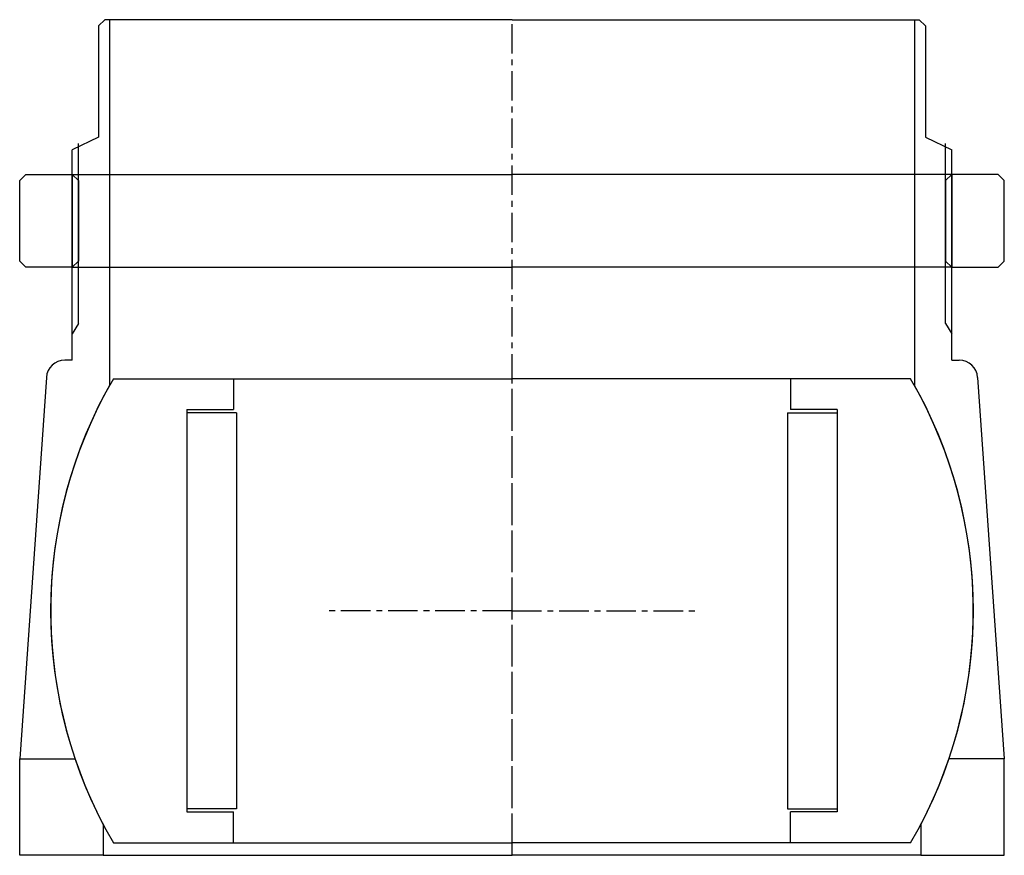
# Model space of a CAD drawing. Header units: millimetres. Extents: x -80 to 79, y 0 to 135.
import ezdxf

# ---------------------------------------------------------------- set-up
doc = ezdxf.new("R2010")
doc.units = ezdxf.units.MM
doc.header["$LTSCALE"] = 0.15
doc.header["$MEASUREMENT"] = 0
doc.linetypes.add('CENTER', pattern=[50.8, 31.75, -6.35, 6.35, -6.35])
doc.layers.get('0').update_dxf_attribs({"linetype": 'CONTINUOUS'})
doc.layers.add('CENTER', color=1, linetype='CENTER')

# ---------------------------------------------------------------- blocks, each defined once
blk = doc.blocks.new('5BT-159-149-nut')
for p, q in [((-78.5, 15), (-79.5, 14)), ((-78.5, 15), (-71, 15)), ((-71, 15), (0, 15)), ((-71, 15), (-71, 0)), ((-71, 15), (-70, 14)), ((71, 15), (0, 15)), ((71, 15), (70, 14)), ((71, 15), (71, 0)), ((78.5, 15), (71, 15)), ((78.5, 15), (79.5, 14)), ((-79.5, 1), (-79.5, 14)), ((-70, 14), (-70, 1)), ((70, 14), (70, 1)), ((79.5, 1), (79.5, 14)), ((-78.5, 0), (-79.5, 1)), ((-71, 0), (-78.5, 0)), ((-70, 1), (-71, 0)), ((-71, 0), (0, 0)), ((71, 0), (0, 0)), ((70, 1), (71, 0)), ((71, 0), (78.5, 0)), ((78.5, 0), (79.5, 1))]:
    blk.add_line(p, q)
blk = doc.blocks.new('5BT-159-149-house')
for p, q in [((-65.75, 95.5), (-66.75, 94.5)), ((-65, 95.5), (-65.75, 95.5)), ((-65, 95.5), (-65, 36.4)), ((0, 95.5), (-65, 95.5)), ((0, 95.5), (65, 95.5)), ((65, 95.5), (65, 36.4)), ((65, 95.5), (65.75, 95.5)), ((65.75, 95.5), (66.75, 94.5)), ((-66.75, 94.5), (-66.75, 76.5)), ((66.75, 94.5), (66.75, 76.5)), ((-66.75, 76.5), (-71, 74.5)), ((66.75, 76.5), (71, 74.5)), ((-70, 46.43), (-70, 75.5)), ((70, 46.43), (70, 75.5)), ((-71, 40.5), (-71, 74.5)), ((71, 40.5), (71, 74.5)), ((-70, 46.43), (-71, 44.74)), ((70, 46.43), (71, 44.74)), ((-71, 40.5), (-72.2, 40.5)), ((71, 40.5), (72.2, 40.5)), ((-75.19, 37.69), (-79.5, -23.9)), ((75.19, 37.69), (79.5, -23.9)), ((-79.5, -39.5), (-79.5, -23.9)), ((-79.5, -23.9), (-70.56, -23.9)), ((79.5, -23.9), (70.56, -23.9)), ((79.5, -39.5), (79.5, -23.9)), ((-66, -34.56), (-66, -39.5)), ((66, -34.56), (66, -39.5)), ((-66, -39.5), (-79.5, -39.5)), ((-66, -39.5), (0, -39.5)), ((66, -39.5), (0, -39.5)), ((66, -39.5), (79.5, -39.5))]:
    blk.add_line(p, q)
for centre, radius, start, end in [((-72.2, 37.5), 3, 89.9974, 176.3089), ((72.2, 37.5), 3, 3.6911, 90.0026), ((0, 0), 74.5, 150.7485, 207.6368), ((0, 0), 74.5, 332.3632, 29.2515)]:
    blk.add_arc(centre, radius, start, end)
at = {"layer": 'CENTER'}
blk.add_line((0, -39.5), (0, 95.5), dxfattribs=at)
blk = doc.blocks.new('Ball-149-89')
for p, q in [((-64.37, 37.5), (0, 37.5)), ((-45, 37.5), (-45, 32.5)), ((64.37, 37.5), (0, 37.5)), ((45, 37.5), (45, 32.5)), ((-52.5, 32.5), (-52.5, -32.5)), ((-52.5, 32.5), (-45, 32.5)), ((-44.5, 32), (-52.5, 32)), ((-44.5, 32), (-44.5, -32)), ((44.5, 32), (44.5, -32)), ((44.5, 32), (52.5, 32)), ((52.5, 32.5), (45, 32.5)), ((52.5, 32.5), (52.5, -32.5)), ((-44.5, -32), (-52.5, -32)), ((-52.5, -32.5), (-45, -32.5)), ((-45, -37.5), (-45, -32.5)), ((44.5, -32), (52.5, -32)), ((52.5, -32.5), (45, -32.5)), ((45, -37.5), (45, -32.5)), ((-64.37, -37.5), (0, -37.5)), ((64.37, -37.5), (0, -37.5))]:
    blk.add_line(p, q)
for start, end in [(149.7777, 210.2223), (329.7777, 30.2223)]:
    blk.add_arc((0, 0), 74.5, start, end)
at = {"layer": 'CENTER'}
for p, q in [((0, -37.5), (0, 37.5)), ((0, 0), (-30, 0)), ((0, 0), (30, 0))]:
    blk.add_line(p, q, dxfattribs=at)

msp = doc.modelspace()

# ---------------------------------------------------------------- block references
for name, p in [('5BT-159-149-house', (0, 39.5)), ('5BT-159-149-nut', (0, 95)), ('Ball-149-89', (0, 39.5))]:
    msp.add_blockref(name, p)

doc.saveas('drawing.dxf')
